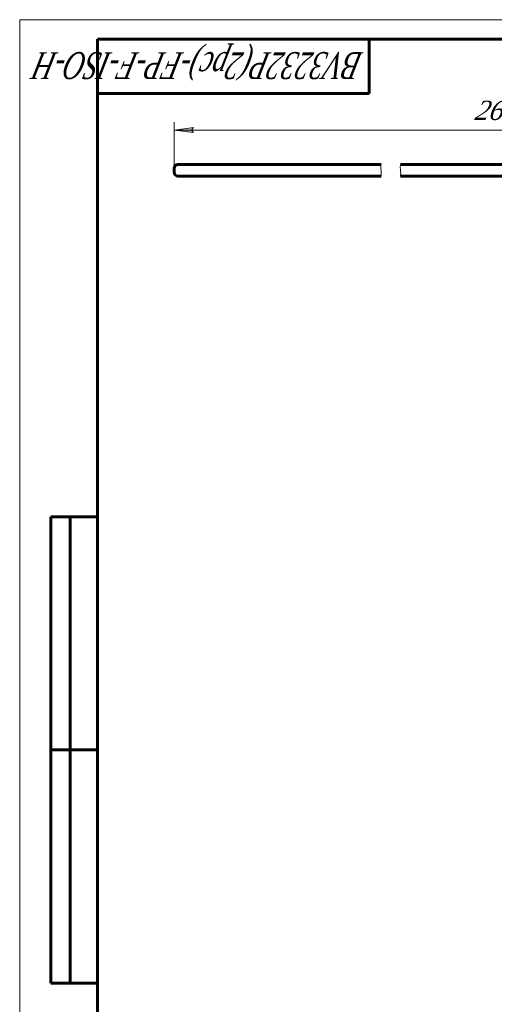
# Model space of a CAD drawing. Header units: millimetres. Extents: x 0 to 601, y 0 to 420.
# Tile 2 of 5: x 0 to 122, y 167 to 420. Entities that reach past the tile are written whole.
import ezdxf

# ---------------------------------------------------------------- set-up
doc = ezdxf.new("R2010")
doc.units = ezdxf.units.MM
for name, pattern in [('K5LT_BASIC', [0]), ('K5LT_THIN', [0]), ('K5LT_THIN_INCLUDED_TO_HATCHING', [0])]:
    doc.linetypes.add(name, pattern=pattern)
doc.layers.add('Системный слой', color=7, linetype='Continuous')
doc.layers.add('Системный слой (1)', color=7, linetype='Continuous', true_color=0x6c6c6c)
doc.styles.add('KDIMTEXTSTYLE', font='txt', dxfattribs={"width": 0.96, "oblique": 15, "height": 5})
doc.styles.add('KTEXTSTYLE', font='txt', dxfattribs={"width": 0.96, "height": 5})
doc.dimstyles.new('KDIMSTYLE (1.00)', dxfattribs={"dimtxt": 5, "dimasz": 1, "dimexe": 2, "dimexo": 0, "dimgap": 1, "dimtad": 1, "dimtxsty": 'KDIMTEXTSTYLE', "dimsah": 1, "dimcen": 0, "dimdle": 1, "dimadec": 0, "dimazin": 0, "dimtfac": 0.667, "dimtmove": 0, "dimatfit": 3, "dimfxl": 1, "dimtvp": 1, "dimtolj": 1, "dimtzin": 0, "dimarcsym": 0})

# ---------------------------------------------------------------- blocks, each defined once
blk = doc.blocks.new('U4')
at = {"layer": 'Системный слой (1)', "color": 143, "linetype": 'K5LT_BASIC', "lineweight": 60, "true_color": 0x33acca}
for p, q in [((44.82, 379.73), (93.07, 379.73)), ((98.07, 379.73), (139.52, 379.73))]:
    blk.add_line(p, q, dxfattribs=at)
blk = doc.blocks.new('U5')
at = {"layer": 'Системный слой (1)', "color": 143, "linetype": 'K5LT_BASIC', "lineweight": 60, "true_color": 0x33acca}
for p, q in [((93.07, 382.73), (44.82, 382.73)), ((139.52, 382.73), (98.07, 382.73))]:
    blk.add_line(p, q, dxfattribs=at)
blk = doc.blocks.new('D0')
at = {"layer": 'Системный слой (1)'}
for points in [[(39.77, 391.59), (44.77, 392.25), (44.27, 391.59), (44.77, 390.93)], [(200.99, 391.59), (195.99, 392.25), (196.49, 391.59), (195.99, 390.93)]]:
    blk.add_hatch(color=7, dxfattribs=at).paths.add_polyline_path(points)
at = {"layer": 'Системный слой (1)', "color": 7, "linetype": 'K5LT_THIN', "lineweight": 18, "true_color": 0xffffff}
for p, q in [((39.77, 381.73), (39.77, 393.59)), ((200.99, 360.24), (200.99, 393.59)), ((39.77, 391.59), (44.77, 392.25)), ((44.77, 390.93), (39.77, 391.59)), ((44.77, 392.25), (44.27, 391.59)), ((44.27, 391.59), (44.77, 390.93)), ((196.49, 391.59), (195.99, 392.25)), ((195.99, 392.25), (200.99, 391.59)), ((200.99, 391.59), (195.99, 390.93)), ((195.99, 390.93), (196.49, 391.59))]:
    blk.add_line(p, q, dxfattribs=at)
blk.add_wipeout([(117.03, 392.59), (117.03, 399.97), (128.05, 399.97), (128.05, 392.59)]).dxf.layer = 'Системный слой (1)'
blk.add_line((39.77, 391.59), (200.99, 391.59), dxfattribs=at)
at = {"layer": 'Системный слой (1)', "color": 7, "insert": (117.03, 399.18), "char_height": 5, "attachment_point": 1, "style": 'KTEXTSTYLE'}
blk.add_mtext('\\fArial|b0|c204|p34;\\H5.0;\\W1.000;\\Q15;\\fGOST Type AU|b0|i0|c204|p34;\\Q15;\\W0.960;260', dxfattribs=at)
blk = doc.blocks.new('KDIMARROW_01')
at = {"layer": 'Системный слой'}
blk.add_hatch(color=0, dxfattribs=at).paths.add_polyline_path([(0, 0), (-5, 0.66), (-4.5, 0), (-5, -0.66)])
at = {"layer": 'Системный слой', "color": 0, "linetype": 'K5LT_THIN', "lineweight": 18}
for p, q in [((-4.5, 0), (-5, 0.66)), ((-5, 0.66), (0, 0)), ((0, 0), (-5, -0.66)), ((-5, -0.66), (-4.5, 0))]:
    blk.add_line(p, q, dxfattribs=at)
at = {"layer": 'Системный слой (1)', "color": 0, "linetype": 'K5LT_THIN', "lineweight": 18}
blk.add_line((200.99, 231.73), (199.99, 231.73), dxfattribs=at)
blk = doc.blocks.new('U22')
at = {"layer": 'Системный слой (1)', "color": 7, "linetype": 'K5LT_THIN_INCLUDED_TO_HATCHING', "lineweight": 18, "true_color": 0xffffff}
for p, q in [((93.04, 382.43), (93.02, 382.13)), ((93.02, 382.13), (93.02, 381.83)), ((93.02, 381.83), (93.04, 381.53)), ((93.07, 382.73), (93.04, 382.43)), ((93.04, 381.53), (93.07, 381.23)), ((93.07, 381.23), (93.11, 380.93)), ((93.11, 380.93), (93.13, 380.63)), ((93.13, 380.33), (93.11, 380.03)), ((93.13, 380.63), (93.13, 380.33)), ((93.11, 380.03), (93.07, 379.73))]:
    blk.add_line(p, q, dxfattribs=at)
blk = doc.blocks.new('U23')
at = {"layer": 'Системный слой (1)', "color": 7, "linetype": 'K5LT_THIN_INCLUDED_TO_HATCHING', "lineweight": 18, "true_color": 0xffffff}
for p, q in [((98.02, 382.13), (98.04, 382.43)), ((98.02, 381.83), (98.02, 382.13)), ((98.04, 381.53), (98.02, 381.83)), ((98.04, 382.43), (98.07, 382.73)), ((98.07, 381.23), (98.04, 381.53)), ((98.11, 380.93), (98.07, 381.23)), ((98.13, 380.63), (98.11, 380.93)), ((98.11, 380.03), (98.13, 380.33)), ((98.13, 380.33), (98.13, 380.63)), ((98.07, 379.73), (98.11, 380.03))]:
    blk.add_line(p, q, dxfattribs=at)
blk = doc.blocks.new('U67')
at = {"color": 7, "linetype": 'K5LT_THIN', "lineweight": 18, "true_color": 0xffffff}
for p, q in [((0, 0), (0, 420)), ((0, 420), (594, 420))]:
    blk.add_line(p, q, dxfattribs=at)
at = {"color": 143, "linetype": 'K5LT_BASIC', "lineweight": 60, "true_color": 0x33acca}
for p, q in [((20, 5), (20, 415)), ((20, 415), (589, 415)), ((90, 415), (90, 401)), ((90, 401), (20, 401)), ((8, 172), (8, 292)), ((20, 292), (8, 292)), ((13, 172), (13, 292)), ((20, 232), (8, 232)), ((20, 172), (8, 172))]:
    blk.add_line(p, q, dxfattribs=at)
at = {"color": 7, "insert": (88.64, 404.64), "char_height": 7, "attachment_point": 1, "rotation": 180, "style": 'KTEXTSTYLE'}
blk.add_mtext('\\fArial|b0|c204|p34;\\H5.0;\\W1.000;\\Q15;\\fGOST Type AU|b0|i0|c204|p34;\\Q15;\\W0.696;\\H7.00;BV3232P(2pc)-FP-F-ISO-H', dxfattribs=at)

msp = doc.modelspace()

# ---------------------------------------------------------------- linework, layer by layer
at = {"layer": 'Системный слой (1)', "color": 143, "linetype": 'K5LT_BASIC', "lineweight": 60, "true_color": 0x33acca}
for p, q in [((39.766, 381.732), (39.766, 380.732)), ((40.766, 382.732), (40.766, 382.732)), ((40.807, 382.732), (40.766, 382.732)), ((44.817, 382.732), (40.807, 382.732)), ((40.766, 379.732), (40.766, 379.732)), ((40.766, 379.732), (40.807, 379.732)), ((40.807, 379.732), (44.817, 379.732))]:
    msp.add_line(p, q, dxfattribs=at)
for centre, start, end in [((40.766, 381.732), 90, 180), ((40.766, 380.732), 180, 270)]:
    msp.add_arc(centre, 1, start, end, dxfattribs=at)

# ---------------------------------------------------------------- block references
at = {"layer": 'Системный слой (1)'}
for name in ['U5', 'U4']:
    msp.add_blockref(name, (0, 0), dxfattribs=at)

# ---------------------------------------------------------------- next in the draw order: dimensions: what is measured, and where the dimension line sits
at = {"layer": 'Системный слой (1)', "color": 7}
dim = msp.add_linear_dim(base=(39.766, 391.589), p1=(200.992, 360.244), p2=(39.766, 381.732), text='\\fGOST Type AU|b0|c204|p34;\\H5.0;\\W0.960;\\Q15;\\fGOST Type AU|b0|c204|p34;\\H5.0;\\W0.960;\\Q15;\\fGOST Type AU|b0|i0|c204|p34;\\Q15;260', dimstyle='KDIMSTYLE (1.00)', override={"dimexo": 0, "dimblk1": 'KDIMARROW_01', "dimblk2": 'KDIMARROW_01', "dimse1": 0, "dimse2": 0, "dimclrt": 7, "dimtolj": 1}, dxfattribs=at)
dim.commit()
dim.dimension.update_dxf_attribs({"geometry": 'D0', "text_midpoint": (122.766, 391.589), "dimtype": 160})

# ---------------------------------------------------------------- next in the draw order: block references
msp.add_blockref('U67', (0, 0))
at = {"layer": 'Системный слой (1)'}
for name in ['U22', 'U23']:
    msp.add_blockref(name, (0, 0), dxfattribs=at)

doc.saveas('drawing.dxf')
